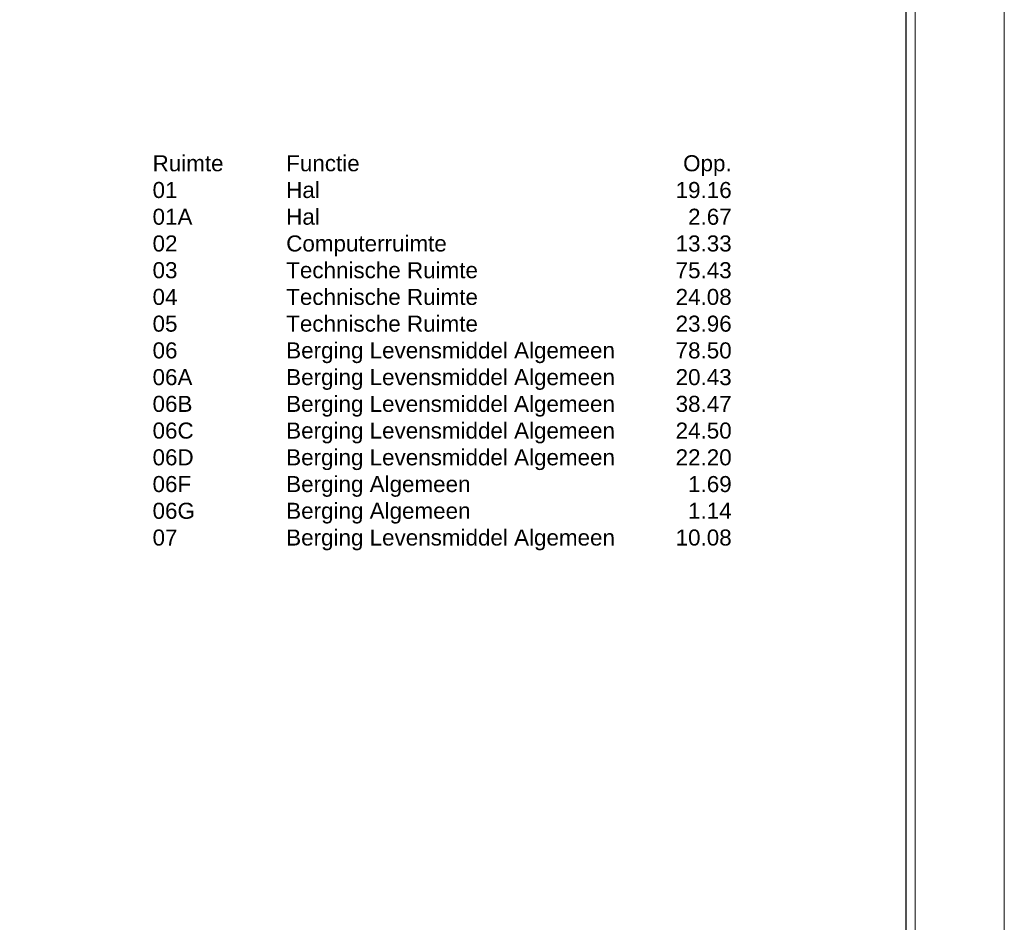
# Model space of a CAD drawing. Header units: millimetres. Extents: x 0 to 118800, y 0 to 84000.
# Tile 37 of 38: x 96697 to 118800, y 21742 to 42000. Entities that reach past the tile are written whole.
import ezdxf
from ezdxf.enums import TextEntityAlignment as Align

# ---------------------------------------------------------------- set-up
doc = ezdxf.new("R2010")
doc.units = ezdxf.units.MM
doc.layers.add('X-L0_C_afwerking', color=7, linetype='Continuous', lineweight=5)
doc.layers.add('X-T0_C_legenda', color=7, linetype='Continuous', lineweight=5)
doc.styles.add('DVD_ALG 1.8mm_RE', font='arial.ttf', dxfattribs={"height": 1.8})
doc.styles.add('DVD_ALG 2.5mm_RE', font='arial.ttf', dxfattribs={"height": 2.5})
doc.styles.add('DVD_ALG 3.5mm_BO', font='arialbd.ttf', dxfattribs={"height": 3.5})
doc.styles.add('DVD_ALG 5.0mm_BO', font='arialbd.ttf', dxfattribs={"height": 5})
doc.styles.add('DVD_VBC_Arial', font='arial.ttf')

# ---------------------------------------------------------------- blocks, each defined once
blk = doc.blocks.new('DVDVB_09_-S-_Ruimteoverzicht')
at = {"style": 'DVD_VBC_Arial'}
for s, p in [('Ruimte', (0, 0)), ('Functie', (3000, 0)), ('Hal', (3000, -600)), ('01', (0, -600)), ('01A', (0, -1200)), ('Hal', (3000, -1200)), ('02', (0, -1800)), ('Computerruimte', (3000, -1800)), ('03', (0, -2400)), ('Technische Ruimte', (3000, -2400)), ('04', (0, -3000)), ('Technische Ruimte', (3000, -3000)), ('05', (0, -3600)), ('Technische Ruimte', (3000, -3600)), ('06', (0, -4200)), ('Berging Levensmiddel Algemeen', (3000, -4200)), ('Berging Levensmiddel Algemeen', (3000, -4800)), ('06A', (0, -4800)), ('06B', (0, -5400)), ('Berging Levensmiddel Algemeen', (3000, -5400)), ('06C', (0, -6000)), ('Berging Levensmiddel Algemeen', (3000, -6000)), ('06D', (0, -6600)), ('Berging Levensmiddel Algemeen', (3000, -6600)), ('06F', (0, -7200)), ('Berging Algemeen', (3000, -7200)), ('06G', (0, -7800)), ('Berging Algemeen', (3000, -7800)), ('07', (0, -8400)), ('Berging Levensmiddel Algemeen', (3000, -8400))]:
    blk.add_text(s, height=360, dxfattribs=at).set_placement(p)
for s, p in [('Opp.', (13000, 0)), ('19.16', (13000, -600)), ('2.67', (13000, -1200)), ('13.33', (13000, -1800)), ('75.43', (13000, -2400)), ('24.08', (13000, -3000)), ('23.96', (13000, -3600)), ('78.50', (13000, -4200)), ('20.43', (13000, -4800)), ('38.47', (13000, -5400)), ('24.50', (13000, -6000)), ('22.20', (13000, -6600)), ('1.69', (13000, -7200)), ('1.14', (13000, -7800)), ('10.08', (13000, -8400))]:
    blk.add_text(s, height=360, dxfattribs=at).set_placement(p, align=Align.RIGHT)
blk = doc.blocks.new('DVDVB_02_--_ A2-Basispl-liggend')
at = {"color": 7, "lineweight": 9}
for points in [[(-583, -11), (11, -11), (11, 409), (-583, 409)], [(-573, 399), (1, 399), (1, -1), (-573, -1)]]:
    blk.add_lwpolyline(points, close=True, dxfattribs=at)
at = {"color": 7, "lineweight": 25}
blk.add_lwpolyline([(-572, 398), (-572, 0), (0, 0), (0, 398)], close=True, dxfattribs=at)
at = {"color": 7, "lineweight": 13}
for tag, p, height, style in [('TITEL', (-85, 90.18), 5, 'DVD_ALG 5.0mm_BO'), ('SUBTITEL', (-85, 76.18), 3.2, 'DVD_ALG 3.5mm_BO'), ('BOUWLAAGCODE', (-85, 66.16), 2.5, 'DVD_ALG 2.5mm_RE'), ('BOUWLAAGNAAM', (-70.61, 66.09), 2.5, 'DVD_ALG 2.5mm_RE'), ('GEBOUWCODE', (-85, 62.16), 2.5, 'DVD_ALG 2.5mm_RE'), ('GEBOUWNAAM', (-70.61, 62.09), 2.5, 'DVD_ALG 2.5mm_RE'), ('OBJECTCODE', (-85, 58.16), 2.5, 'DVD_ALG 2.5mm_RE'), ('OBJECTNAAM', (-70.61, 58.09), 2.5, 'DVD_ALG 2.5mm_RE'), ('SCHAAL', (-70.61, 48.19), 2, 'DVD_ALG 1.8mm_RE'), ('DATUM', (-70.61, 45.31), 2, 'DVD_ALG 1.8mm_RE'), ('BVO', (-78.55, 41.73), 1.5, 'DVD_ALG 1.8mm_RE'), ('NVO', (-50.39, 41.73), 1.5, 'DVD_ALG 1.8mm_RE')]:
    blk.add_attdef(tag, p, '', height=height, dxfattribs=dict(at, style=style))

msp = doc.modelspace()

# ---------------------------------------------------------------- block references
at = {"layer": 'X-L0_C_afwerking', "xscale": 200, "yscale": 200, "zscale": 200}
msp.add_blockref('DVDVB_02_--_ A2-Basispl-liggend', (116600, 2200), dxfattribs=at)
at = {"layer": 'X-T0_C_legenda'}
msp.add_blockref('DVDVB_09_-S-_Ruimteoverzicht', (99680, 38598), dxfattribs=at)

doc.saveas('drawing.dxf')
